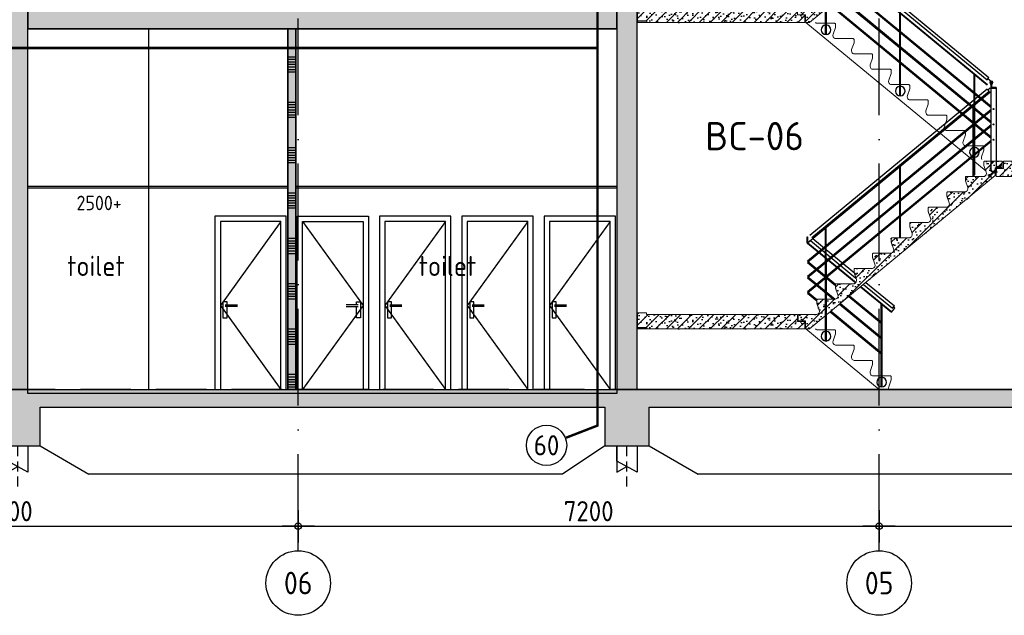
# Model space of a CAD drawing. Header units: millimetres. Extents: x -14070 to 121216, y 14949 to 85047.
# Tile 16 of 33: x 62248 to 74452, y 16840 to 24225. Entities that reach past the tile are written whole.
import ezdxf
from ezdxf.enums import TextEntityAlignment as Align

# ---------------------------------------------------------------- set-up
doc = ezdxf.new("R2010")
doc.units = ezdxf.units.MM
doc.header["$LTSCALE"] = 100
for name, pattern in [('ACAD_ISO10W100', [18, 12, -3, 0, -3]), ('CONTINOUS', [0]), ('gevels$0$ACAD_ISO10W100', [18, 12, -3, 0, -3]), ('HIDDEN2', [0.1875, 0.125, -0.0625])]:
    doc.linetypes.add(name, pattern=pattern)
doc.layers.get('Defpoints').update_dxf_attribs({"color": 181})
for name, color, linetype in [('A--L$7--_stramien', 1, 'Continuous'), ('A--L20--_bovenbouw', 8, 'Continuous'), ('A--L65--_beveiligingsinstallaties', 1, 'Continuous'), ('A--T$7--_stramien', 7, 'Continuous'), ('AM$1A---_MAATVOERING', 2, 'Continuous'), ('BURO_hoogtelijnen', 8, 'Continuous'), ('BURO_tekst', 7, 'Continuous'), ('Detail_arcering_rood', 1, 'Continuous'), ('Detail_beton', 4, 'Continuous'), ('Detail_prefabbeton', 4, 'Continuous'), ('gevels$0$A--L$7--_stramien', 1, 'Continuous')]:
    doc.layers.add(name, color=color, linetype=linetype)
doc.layers.add('A--L24--_trappen en hellingen', color=1, linetype='Continuous', lineweight=0)
doc.styles.add('BRON maatvoering', font='isocp.shx')
doc.styles.add('BRON standaard', font='isocp.shx')
doc.styles.add('BURO maatvoering', font='isocp.shx')
doc.styles.add('MAAR_logotekst', font='DIN1451Com-Mittelschrift.ttf')
doc.dimstyles.new('BURO maatvoering 1-100', dxfattribs={"dimscale": 100, "dimtxt": 2.5, "dimasz": 1, "dimexe": 125, "dimexo": 0, "dimtad": 1, "dimdec": 0, "dimzin": 12, "dimdsep": 46, "dimtxsty": 'BRON maatvoering', "dimblk": 'BURO_maatvoeringssymbool_01', "dimcen": 2, "dimse1": 1, "dimse2": 1, "dimclrd": 1, "dimclrt": 7, "dimadec": 0, "dimazin": 0, "dimtfac": 1, "dimtdec": 0, "dimtix": 1, "dimtofl": 0, "dimtmove": 0, "dimatfit": 3, "dimldrblk": 'DOT', "dimfxl": 1, "dimtolj": 1, "dimtzin": 0, "dimarcsym": 0})

# ---------------------------------------------------------------- blocks, each defined once
blk = doc.blocks.new('BURO_maatvoeringssymbool_01')
at = {"color": 1}
for p, q in [((0, -2), (0, 2)), ((-2, 0), (2, 0))]:
    blk.add_line(p, q, dxfattribs=at)
blk.add_circle((0, 0), 0.4, dxfattribs=at)
blk = doc.blocks.new('*D148')
at = {"layer": 'AM$1A---_MAATVOERING', "color": 1, "lineweight": -2, "transparency": 16777216}
blk.add_line((58600, 17944), (65600, 17944), dxfattribs=at)
at = {"layer": 'Defpoints', "color": 0, "transparency": 16777216}
for p in [(58500, 19140), (65700, 19140), (65700, 17944)]:
    blk.add_point(p, dxfattribs=at)
at = {"layer": 'AM$1A---_MAATVOERING', "color": 1, "lineweight": -2, "transparency": 16777216, "xscale": 100, "yscale": 100, "zscale": 100, "rotation": 180}
blk.add_blockref('BURO_maatvoeringssymbool_01', (58500, 17944), dxfattribs=at)
at = {"layer": 'AM$1A---_MAATVOERING', "color": 1, "lineweight": -2, "transparency": 16777216, "xscale": 100, "yscale": 100, "zscale": 100}
blk.add_blockref('BURO_maatvoeringssymbool_01', (65700, 17944), dxfattribs=at)
at = {"layer": 'AM$1A---_MAATVOERING', "color": 7, "transparency": 16777216, "insert": (62100, 18131), "char_height": 250, "attachment_point": 5, "style": 'BRON maatvoering'}
blk.add_mtext('\\A1;7200', dxfattribs=at)
blk = doc.blocks.new('_Dot')
at = {"color": 0, "linetype": 'ByBlock', "lineweight": -2}
blk.add_line((-0.5, 0), (-1, 0), dxfattribs=at)
at = {"color": 0, "linetype": 'ByBlock', "const_width": 0.5}
blk.add_lwpolyline([(-0.25, 0, 1), (0.25, 0, 1)], format="xyb", close=True, dxfattribs=at)
blk = doc.blocks.new('*D149')
at = {"layer": 'AM$1A---_MAATVOERING', "color": 1, "lineweight": -2, "transparency": 16777216}
blk.add_line((65800, 17944), (72800, 17944), dxfattribs=at)
at = {"layer": 'Defpoints', "color": 0, "transparency": 16777216}
for p in [(65700, 19140), (72900, 19140), (72900, 17944)]:
    blk.add_point(p, dxfattribs=at)
at = {"layer": 'AM$1A---_MAATVOERING', "color": 1, "lineweight": -2, "transparency": 16777216, "xscale": 100, "yscale": 100, "zscale": 100, "rotation": 180}
blk.add_blockref('BURO_maatvoeringssymbool_01', (65700, 17944), dxfattribs=at)
at = {"layer": 'AM$1A---_MAATVOERING', "color": 1, "lineweight": -2, "transparency": 16777216, "xscale": 100, "yscale": 100, "zscale": 100}
blk.add_blockref('BURO_maatvoeringssymbool_01', (72900, 17944), dxfattribs=at)
at = {"layer": 'AM$1A---_MAATVOERING', "color": 7, "transparency": 16777216, "insert": (69300, 18131), "char_height": 250, "attachment_point": 5, "style": 'BRON maatvoering'}
blk.add_mtext('\\A1;7200', dxfattribs=at)
blk = doc.blocks.new('*D150')
at = {"layer": 'AM$1A---_MAATVOERING', "color": 1, "lineweight": -2, "transparency": 16777216}
blk.add_line((73000, 17944), (80000, 17944), dxfattribs=at)
at = {"layer": 'Defpoints', "color": 0, "transparency": 16777216}
for p in [(72900, 19140), (80100, 19140), (80100, 17944)]:
    blk.add_point(p, dxfattribs=at)
at = {"layer": 'AM$1A---_MAATVOERING', "color": 1, "lineweight": -2, "transparency": 16777216, "xscale": 100, "yscale": 100, "zscale": 100, "rotation": 180}
blk.add_blockref('BURO_maatvoeringssymbool_01', (72900, 17944), dxfattribs=at)
at = {"layer": 'AM$1A---_MAATVOERING', "color": 1, "lineweight": -2, "transparency": 16777216, "xscale": 100, "yscale": 100, "zscale": 100}
blk.add_blockref('BURO_maatvoeringssymbool_01', (80100, 17944), dxfattribs=at)
at = {"layer": 'AM$1A---_MAATVOERING', "color": 7, "transparency": 16777216, "insert": (76500, 18131), "char_height": 250, "attachment_point": 5, "style": 'BRON maatvoering'}
blk.add_mtext('\\A1;7200', dxfattribs=at)
blk = doc.blocks.new('paal')
at = {"color": 1}
for points in [[(1707, -22488), (1707, -22814), (1957, -22677), (1957, -22488)], [(1957, -22488), (1957, -22814), (1832, -22745)]]:
    blk.add_lwpolyline(points, dxfattribs=at)
at = {"layer": 'BURO_hoogtelijnen', "linetype": 'HIDDEN2', "ltscale": 10}
blk.add_line((1832, -22992), (1832, -22444), dxfattribs=at)
blk = doc.blocks.new('trap1111')
at = {"layer": 'Detail_arcering_rood', "ltscale": 2}
h = blk.add_hatch(dxfattribs=at)
h.set_pattern_fill('PREFB', color=256, scale=5, style=0)
h.set_pattern_definition([(45, (5030.36, -2976.86), (-67.88225, 67.88225), []), (17, (5030.36, -2976.86), (25.78746, 79.8276), [0, -81.6, -46.2, 0, -67.2]), (48, (5030.36, -2976.86), (-18.41558, 81.17183), [0, -80.8, 0, -82.4, 0, -66.4]), (71, (5030.36, -2976.86), (-47.91158, 67.26307), [0, -80, 0, -480, -65.8])])
edge = h.paths.add_edge_path()
edge.add_arc((-1932, 6202), 10, 180, 197.8079, ccw=False)
edge.add_line((-1942, 6202), (-1942, 6240))
edge.add_arc((-1932, 6240), 10, 450, 540, ccw=False)
edge.add_line((-1932, 6250), (-1712, 6250))
edge.add_arc((-1721, 6290), 41.3, 283.1743, 378.6572)
edge.add_line((-1682, 6303), (-1711, 6389))
edge.add_arc((-1702, 6392), 10, 180, 197.8079, ccw=False)
edge.add_line((-1712, 6392), (-1712, 6430))
edge.add_arc((-1702, 6430), 10, 450, 540, ccw=False)
edge.add_line((-1702, 6440), (-1482, 6440))
edge.add_arc((-1491, 6480), 41.3, 283.1743, 378.6572)
edge.add_line((-1452, 6493), (-1481, 6579))
edge.add_arc((-1472, 6582), 10, 180, 197.8079, ccw=False)
edge.add_line((-1482, 6582), (-1482, 6620))
edge.add_arc((-1472, 6620), 10, 450, 540, ccw=False)
edge.add_line((-1472, 6630), (-1254, 6630))
edge.add_line((-1254, 6630), (-1254, 6550))
edge.add_line((-1254, 6550), (-1342, 6550))
edge.add_line((-1342, 6550), (-1342, 6452))
edge.add_line((-1342, 6452), (-3642, 4552))
edge.add_line((-3642, 4552), (-3692, 4552))
edge.add_line((-3692, 4552), (-3692, 4650))
edge.add_line((-3692, 4650), (-3782, 4650))
edge.add_line((-3782, 4650), (-3782, 4730))
edge.add_line((-3782, 4730), (-3552, 4730))
edge.add_arc((-3561, 4770), 41.3, 283.1743, 378.6572)
edge.add_line((-3522, 4783), (-3551, 4869))
edge.add_arc((-3542, 4872), 10, 180, 197.8079, ccw=False)
edge.add_line((-3552, 4872), (-3552, 4910))
edge.add_arc((-3542, 4910), 10, 450, 540, ccw=False)
edge.add_line((-3542, 4920), (-3322, 4920))
edge.add_arc((-3331, 4960), 41.3, 283.1743, 378.6572)
edge.add_line((-3292, 4973), (-3321, 5059))
edge.add_arc((-3312, 5062), 10, 180, 197.8079, ccw=False)
edge.add_line((-3322, 5062), (-3322, 5100))
edge.add_arc((-3312, 5100), 10, 450, 540, ccw=False)
edge.add_line((-3312, 5110), (-3092, 5110))
edge.add_arc((-3101, 5150), 41.3, 283.1743, 378.6572)
edge.add_line((-3062, 5163), (-3091, 5249))
edge.add_arc((-3082, 5252), 10, 180, 197.8079, ccw=False)
edge.add_line((-3092, 5252), (-3092, 5290))
edge.add_arc((-3082, 5290), 10, 450, 540, ccw=False)
edge.add_line((-3082, 5300), (-2862, 5300))
edge.add_arc((-2871, 5340), 41.3, 283.1743, 378.6572)
edge.add_line((-2832, 5353), (-2861, 5439))
edge.add_arc((-2852, 5442), 10, 180, 197.8079, ccw=False)
edge.add_line((-2862, 5442), (-2862, 5480))
edge.add_arc((-2852, 5480), 10, 450, 540, ccw=False)
edge.add_line((-2852, 5490), (-2632, 5490))
edge.add_arc((-2641, 5530), 41.3, 283.1743, 378.6572)
edge.add_line((-2602, 5543), (-2631, 5629))
edge.add_arc((-2622, 5632), 10, 180, 197.8079, ccw=False)
edge.add_line((-2632, 5632), (-2632, 5670))
edge.add_arc((-2622, 5670), 10, 450, 540, ccw=False)
edge.add_line((-2622, 5680), (-2402, 5680))
edge.add_arc((-2411, 5720), 41.3, 283.1743, 378.6572)
edge.add_line((-2372, 5733), (-2401, 5819))
edge.add_arc((-2392, 5822), 10, 180, 197.8079, ccw=False)
edge.add_line((-2402, 5822), (-2402, 5860))
edge.add_arc((-2392, 5860), 10, 450, 540, ccw=False)
edge.add_line((-2392, 5870), (-2172, 5870))
edge.add_arc((-2181, 5910), 41.3, 283.1743, 378.6572)
edge.add_line((-2142, 5923), (-2171, 6009))
edge.add_arc((-2162, 6012), 10, 180, 197.8079, ccw=False)
edge.add_line((-2172, 6012), (-2172, 6050))
edge.add_arc((-2162, 6050), 10, 450, 540, ccw=False)
edge.add_line((-2162, 6060), (-1942, 6060))
edge.add_arc((-1951, 6100), 41.3, 283.1743, 378.6572)
edge.add_line((-1912, 6113), (-1941, 6199))
h = blk.add_hatch(dxfattribs=at)
h.set_pattern_fill('PREFB', color=256, scale=5, style=0)
h.set_pattern_definition([(45, (5030.36, -6966.86), (-67.88225, 67.88225), []), (17, (5030.36, -6966.86), (25.78746, 79.8276), [0, -81.6, -46.2, 0, -67.2]), (48, (5030.36, -6966.86), (-18.41558, 81.17183), [0, -80.8, 0, -82.4, 0, -66.4]), (71, (5030.36, -6966.86), (-47.91158, 67.26307), [0, -80, 0, -480, -65.8])])
h.paths.add_polyline_path([(-3792, 4730), (-5665, 4730), (-5665, 4750), (-5775, 4750), (-5775, 4570), (-5659, 4570), (-5659, 4550), (-3702, 4550), (-3702, 4644), (-3792, 4644)])
h = blk.add_hatch(dxfattribs=at)
h.set_pattern_fill('PREFB', color=256, scale=5, style=0)
h.set_pattern_definition([(45, (5030.36, -6776.86), (-67.88225, 67.88225), []), (17, (5030.36, -6776.86), (25.78746, 79.8276), [0, -81.6, -46.2, 0, -67.2]), (48, (5030.36, -6776.86), (-18.41558, 81.17183), [0, -80.8, 0, -82.4, 0, -66.4]), (71, (5030.36, -6776.86), (-47.91158, 67.26307), [0, -80, 0, -480, -65.8])])
edge = h.paths.add_edge_path()
edge.add_arc((-1932, 2402), 10, 180, 197.8079, ccw=False)
edge.add_line((-1942, 2402), (-1942, 2440))
edge.add_arc((-1932, 2440), 10, 450, 540, ccw=False)
edge.add_line((-1932, 2450), (-1712, 2450))
edge.add_arc((-1721, 2490), 41.3, 283.1743, 378.6572)
edge.add_line((-1682, 2503), (-1711, 2589))
edge.add_arc((-1702, 2592), 10, 180, 197.8079, ccw=False)
edge.add_line((-1712, 2592), (-1712, 2630))
edge.add_arc((-1702, 2630), 10, 450, 540, ccw=False)
edge.add_line((-1702, 2640), (-1482, 2640))
edge.add_arc((-1491, 2680), 41.3, 283.1743, 378.6572)
edge.add_line((-1452, 2693), (-1481, 2779))
edge.add_arc((-1472, 2782), 10, 180, 197.8079, ccw=False)
edge.add_line((-1482, 2782), (-1482, 2820))
edge.add_arc((-1472, 2820), 10, 450, 540, ccw=False)
edge.add_line((-1472, 2830), (-1254, 2830))
edge.add_line((-1254, 2830), (-1254, 2750))
edge.add_line((-1254, 2750), (-1342, 2750))
edge.add_line((-1342, 2750), (-1342, 2652))
edge.add_line((-1342, 2652), (-3642, 752))
edge.add_line((-3642, 752), (-3692, 752))
edge.add_line((-3692, 752), (-3692, 850))
edge.add_line((-3692, 850), (-3782, 850))
edge.add_line((-3782, 850), (-3782, 930))
edge.add_line((-3782, 930), (-3552, 930))
edge.add_arc((-3561, 970), 41.3, 283.1743, 378.6572)
edge.add_line((-3522, 983), (-3551, 1069))
edge.add_arc((-3542, 1072), 10, 180, 197.8079, ccw=False)
edge.add_line((-3552, 1072), (-3552, 1110))
edge.add_arc((-3542, 1110), 10, 450, 540, ccw=False)
edge.add_line((-3542, 1120), (-3322, 1120))
edge.add_arc((-3331, 1160), 41.3, 283.1743, 378.6572)
edge.add_line((-3292, 1173), (-3321, 1259))
edge.add_arc((-3312, 1262), 10, 180, 197.8079, ccw=False)
edge.add_line((-3322, 1262), (-3322, 1300))
edge.add_arc((-3312, 1300), 10, 450, 540, ccw=False)
edge.add_line((-3312, 1310), (-3092, 1310))
edge.add_arc((-3101, 1350), 41.3, 283.1743, 378.6572)
edge.add_line((-3062, 1363), (-3091, 1449))
edge.add_arc((-3082, 1452), 10, 180, 197.8079, ccw=False)
edge.add_line((-3092, 1452), (-3092, 1490))
edge.add_arc((-3082, 1490), 10, 450, 540, ccw=False)
edge.add_line((-3082, 1500), (-2862, 1500))
edge.add_arc((-2871, 1540), 41.3, 283.1743, 378.6572)
edge.add_line((-2832, 1553), (-2861, 1639))
edge.add_arc((-2852, 1642), 10, 180, 197.8079, ccw=False)
edge.add_line((-2862, 1642), (-2862, 1680))
edge.add_arc((-2852, 1680), 10, 450, 540, ccw=False)
edge.add_line((-2852, 1690), (-2632, 1690))
edge.add_arc((-2641, 1730), 41.3, 283.1743, 378.6572)
edge.add_line((-2602, 1743), (-2631, 1829))
edge.add_arc((-2622, 1832), 10, 180, 197.8079, ccw=False)
edge.add_line((-2632, 1832), (-2632, 1870))
edge.add_arc((-2622, 1870), 10, 450, 540, ccw=False)
edge.add_line((-2622, 1880), (-2402, 1880))
edge.add_arc((-2411, 1920), 41.3, 283.1743, 378.6572)
edge.add_line((-2372, 1933), (-2401, 2019))
edge.add_arc((-2392, 2022), 10, 180, 197.8079, ccw=False)
edge.add_line((-2402, 2022), (-2402, 2060))
edge.add_arc((-2392, 2060), 10, 450, 540, ccw=False)
edge.add_line((-2392, 2070), (-2172, 2070))
edge.add_arc((-2181, 2110), 41.3, 283.1743, 378.6572)
edge.add_line((-2142, 2123), (-2171, 2209))
edge.add_arc((-2162, 2212), 10, 180, 197.8079, ccw=False)
edge.add_line((-2172, 2212), (-2172, 2250))
edge.add_arc((-2162, 2250), 10, 450, 540, ccw=False)
edge.add_line((-2162, 2260), (-1942, 2260))
edge.add_arc((-1951, 2300), 41.3, 283.1743, 378.6572)
edge.add_line((-1912, 2313), (-1941, 2399))
h = blk.add_hatch(dxfattribs=at)
h.set_pattern_fill('PREFB', color=256, scale=5, style=0)
h.set_pattern_definition([(45, (1081.5, -9351.86), (-67.88225, 67.88225), []), (17, (1081.505, -9351.86), (25.78746, 79.8276), [0, -81.6, -46.2, 0, -67.2]), (48, (1081.505, -9351.86), (-18.41558, 81.17183), [0, -80.8, 0, -82.4, 0, -66.4]), (71, (1081.505, -9351.86), (-47.91158, 67.26307), [0, -80, 0, -480, -65.8])])
h.paths.add_polyline_path([(-1427, 2740), (-1337, 2740), (-1337, 2830), (-227, 2830), (-4, 2830), (-4, 2650), (-4, 2640), (-1427, 2640)])
h.paths.add_polyline_path([(-194, 2852), (-4, 2852), (-4, 2830), (-194, 2830)])
h = blk.add_hatch(dxfattribs=at)
h.set_pattern_fill('PREFB', color=256, scale=5, style=0)
h.set_pattern_definition([(45, (5030.36, -10766.86), (-67.88225, 67.88225), []), (17, (5030.36, -10766.86), (25.78746, 79.8276), [0, -81.6, -46.2, 0, -67.2]), (48, (5030.36, -10766.86), (-18.41558, 81.17183), [0, -80.8, 0, -82.4, 0, -66.4]), (71, (5030.36, -10766.86), (-47.91158, 67.26307), [0, -80, 0, -480, -65.8])])
h.paths.add_polyline_path([(-3792, 930), (-5665, 930), (-5665, 950), (-5775, 950), (-5775, 770), (-5659, 770), (-5659, 750), (-3702, 750), (-3702, 844), (-3792, 844)])
at = {"color": 1}
for p, q in [((-3444, 4401), (-3444, 5432)), ((-3434, 4401), (-3434, 5424)), ((-2944, 5128), (-1419, 3870)), ((-3010, 5073), (-1440, 3777)), ((-3006, 5077), (-1436, 3781)), ((-2974, 5103), (-1443, 3840)), ((-3156, 4953), (-1392, 3498)), ((-3146, 4961), (-1392, 3514)), ((-3386, 4763), (-1392, 3117)), ((-3377, 4771), (-1392, 3133)), ((-3270, 4858), (-1392, 3308)), ((-3261, 4866), (-1392, 3324)), ((-2524, 3641), (-2524, 4672)), ((-2514, 3641), (-2514, 4664)), ((-1604, 2881), (-1604, 3912)), ((-1594, 2881), (-1594, 3904)), ((-1443, 3840), (-1419, 3870)), ((-1392, 3817), (-1434, 3851)), ((-1392, 3695), (-3667, 1816)), ((-1443, 3725), (-3638, 1911)), ((-1418, 3696), (-3614, 1882)), ((-1443, 3725), (-1418, 3696)), ((-1406, 3734), (-1433, 3712)), ((-1606, 2662), (-1606, 3540)), ((-1603, 2659), (-1603, 3545)), ((-1596, 2662), (-1596, 3548)), ((-1392, 3470), (-3667, 1591)), ((-1392, 3454), (-3667, 1576)), ((-1613, 2659), (-1613, 3537)), ((-1613, 2637), (-1613, 3515)), ((-1603, 2637), (-1603, 3523)), ((-1392, 3280), (-3667, 1402)), ((-1392, 3265), (-3667, 1386)), ((-1392, 3089), (-3667, 1210)), ((-1392, 3073), (-3667, 1194)), ((-2526, 1880), (-2526, 2758)), ((-2516, 1880), (-2516, 2766)), ((-3446, 1120), (-3446, 1998)), ((-3436, 1120), (-3436, 2006)), ((-3630, 1846), (-3068, 1381)), ((-3601, 1870), (-3060, 1424)), ((-3667, 1816), (-3070, 1323)), ((-3663, 1819), (-3067, 1327)), ((-3667, 1591), (-3320, 1305)), ((-3444, 601), (-3444, 1632)), ((-3434, 601), (-3434, 1624)), ((-3667, 1576), (-3322, 1291)), ((-3667, 1402), (-3326, 1120)), ((-3667, 1386), (-3345, 1120)), ((-3010, 1273), (-2628, 958)), ((-3006, 1277), (-2624, 962)), ((-2974, 1303), (-2615, 1008)), ((-2944, 1328), (-2591, 1037)), ((-3667, 1210), (-3551, 1114)), ((-3667, 1194), (-3552, 1099)), ((-3156, 1153), (-2754, 822)), ((-3146, 1161), (-2754, 838)), ((-3270, 1058), (-2754, 632)), ((-3261, 1066), (-2754, 648)), ((-2754, 31), (-2754, 1062)), ((-2744, 31), (-2744, 1054)), ((-2628, 958), (-2586, 1008)), ((-2615, 1008), (-2591, 1037)), ((-2586, 1008), (-2603, 1022)), ((-3386, 963), (-2754, 441)), ((-3377, 971), (-2754, 457))]:
    blk.add_line(p, q, dxfattribs=at)
for p, q in [((-1392, 3798), (-1387, 3798)), ((-1332, 3743), (-1332, 3738))]:
    blk.add_line(p, q)
at = {"color": 1, "elevation": 0}
for points in [[(-1392, 3817), (-1387, 3817), (-1387, 3738), (-1392, 3738)], [(-1392, 3738), (-1332, 3738), (-1332, 2702), (-1392, 2702)], [(-3672, 1894), (-3667, 1894), (-3667, 1816), (-3672, 1816)]]:
    blk.add_lwpolyline(points, close=True, dxfattribs=at)
at = {"elevation": 0}
for points in [[(-1332, 3738), (-1392, 3738), (-1392, 3798)], [(-1332, 3743), (-1387, 3743), (-1387, 3798)]]:
    blk.add_lwpolyline(points, dxfattribs=at)
for centre in [(-1362, 3477), (-1362, 3287), (-1362, 3096)]:
    blk.add_circle(centre, 6)
at = {"color": 1}
for centre in [(-3439, 4461), (-2519, 3701), (-1599, 2941), (-3439, 661), (-2749, 91)]:
    blk.add_arc(centre, 60, 94.7802, 85.2198, dxfattribs=at)
blk.add_arc((-1390, 3803), 19, 277.5608, 262.4392)
at = {"layer": 'A--L24--_trappen en hellingen', "color": 3, "linetype": 'CONTINOUS'}
for p, q in [((-5775, 4733), (-5775, 4570)), ((-5659, 4550), (-3702, 4550)), ((-5665, 950), (-5775, 950)), ((-5775, 950), (-5775, 933)), ((-5775, 933), (-5775, 770)), ((-5665, 930), (-5665, 950)), ((-3792, 930), (-5665, 930)), ((-5659, 750), (-3702, 750))]:
    blk.add_line(p, q, dxfattribs=at)
at = {"layer": 'A--L24--_trappen en hellingen', "color": 3, "elevation": 0}
for points in [[(-1342, 6452), (-3642, 4552), (-3692, 4552), (-3692, 4650)], [(-4, 2640), (-1330, 2640), (-1330, 2740), (-1240, 2740), (-1240, 2830), (-194, 2830), (-194, 2852), (-4, 2852), (-4, 2830), (-4, 2630)]]:
    blk.add_lwpolyline(points, dxfattribs=at)
at = {"layer": 'A--L24--_trappen en hellingen', "color": 3, "linetype": 'CONTINOUS', "elevation": 0}
for points in [[(-3692, 4650), (-3692, 4552), (-3642, 4552), (-1342, 6452)], [(-3792, 4730), (-5665, 4730), (-5665, 4750), (-5775, 4750), (-5775, 4570), (-5659, 4570), (-5659, 4550), (-3702, 4550), (-3702, 4644), (-3792, 4644), (-3792, 4730)], [(-3792, 4730), (-3792, 4644), (-3702, 4644), (-3702, 4550)], [(-1254, 2830), (-1254, 2750), (-1342, 2750), (-1342, 2652)], [(-3792, 930), (-5665, 930), (-5665, 950), (-5775, 950), (-5775, 770), (-5659, 770), (-5659, 750), (-3702, 750), (-3702, 844), (-3792, 844), (-3792, 930)], [(-3792, 930), (-3792, 844), (-3702, 844), (-3702, 750)]]:
    blk.add_lwpolyline(points, dxfattribs=at)
at = {"layer": 'A--L24--_trappen en hellingen', "color": 3, "linetype": 'CONTINOUS'}
for points in [[(-5659, 4550), (-5659, 4570), (-5775, 4570)], [(-5659, 750), (-5659, 770), (-5775, 770)]]:
    blk.add_lwpolyline(points, dxfattribs=at)
at = {"layer": 'A--L24--_trappen en hellingen', "color": 1, "elevation": 0}
for points in [[(-1456, 2705), (-3690, 4550)], [(-2782, 0), (-3690, 750)]]:
    blk.add_lwpolyline(points, dxfattribs=at)
for points in [[(-3570, 4550, 0.130868), (-3552, 4540), (-3332, 4540, -0.414214), (-3322, 4530), (-3322, 4492, -0.087489), (-3322, 4488), (-3351, 4404, 0.445105), (-3322, 4350), (-3102, 4350, -0.414214), (-3092, 4340), (-3092, 4302, -0.087489), (-3092, 4298), (-3121, 4214, 0.445105), (-3092, 4160), (-2872, 4160, -0.414214), (-2862, 4150), (-2862, 4112, -0.087489), (-2862, 4108), (-2891, 4024, 0.445105), (-2862, 3970), (-2642, 3970, -0.414214), (-2632, 3960), (-2632, 3922, -0.087489), (-2632, 3918), (-2661, 3834, 0.445105), (-2632, 3780), (-2412, 3780, -0.414214), (-2402, 3770), (-2402, 3732, -0.087489), (-2402, 3728), (-2431, 3644, 0.445105), (-2402, 3590), (-2182, 3590, -0.414214), (-2172, 3580), (-2172, 3542, -0.087489), (-2172, 3538), (-2201, 3454, 0.445105), (-2172, 3400), (-1952, 3400, -0.414214), (-1942, 3390), (-1942, 3352, -0.087489), (-1942, 3348), (-1971, 3264, 0.445105), (-1942, 3210), (-1722, 3210, -0.414214), (-1712, 3200), (-1712, 3162, -0.087489), (-1712, 3158), (-1741, 3074, 0.445105), (-1712, 3020), (-1492, 3020, -0.414214), (-1482, 3010), (-1482, 2972, -0.087489), (-1482, 2968), (-1511, 2884, 0.200249), (-1509, 2852, 0.200249)], [(-3570, 750, 0.130868), (-3552, 740), (-3332, 740, -0.414214), (-3322, 730), (-3322, 692, -0.087489), (-3322, 688), (-3351, 604, 0.445105), (-3322, 550), (-3102, 550, -0.414214), (-3092, 540), (-3092, 502, -0.087489), (-3092, 498), (-3121, 414, 0.445105), (-3092, 360), (-2872, 360, -0.414214), (-2862, 350), (-2862, 312, -0.087489), (-2862, 308), (-2891, 224, 0.445105), (-2862, 170), (-2642, 170, -0.414214), (-2632, 160), (-2632, 122, -0.087489), (-2632, 118), (-2661, 34, 0.214524), (-2658, 0, 0.214524)]]:
    blk.add_lwpolyline(points, format="xyb", dxfattribs=at)
at = {"layer": 'A--L24--_trappen en hellingen', "color": 3, "elevation": 0}
blk.add_lwpolyline([(-1941, 2399, -0.077858), (-1942, 2402), (-1942, 2440, -0.414214), (-1932, 2450), (-1712, 2450, 0.442527), (-1682, 2503), (-1711, 2589, -0.077858), (-1712, 2592), (-1712, 2630, -0.414214), (-1702, 2640), (-1482, 2640, 0.442527), (-1452, 2693), (-1481, 2779, -0.077858), (-1482, 2782), (-1482, 2820, -0.414214), (-1472, 2830), (-1254, 2830), (-1254, 2750), (-1342, 2750), (-1342, 2652), (-3642, 752), (-3692, 752), (-3692, 850), (-3782, 850), (-3782, 930), (-3552, 930, 0.442527), (-3522, 983), (-3551, 1069, -0.077858), (-3552, 1072), (-3552, 1110, -0.414214), (-3542, 1120), (-3322, 1120, 0.442527), (-3292, 1173), (-3321, 1259, -0.077858), (-3322, 1262), (-3322, 1300, -0.414214), (-3312, 1310), (-3092, 1310, 0.442527), (-3062, 1363), (-3091, 1449, -0.077858), (-3092, 1452), (-3092, 1490, -0.414214), (-3082, 1500), (-2862, 1500, 0.442527), (-2832, 1553), (-2861, 1639, -0.077858), (-2862, 1642), (-2862, 1680, -0.414214), (-2852, 1690), (-2632, 1690, 0.442527), (-2602, 1743), (-2631, 1829, -0.077858), (-2632, 1832), (-2632, 1870, -0.414214), (-2622, 1880), (-2402, 1880, 0.442527), (-2372, 1933), (-2401, 2019, -0.077858), (-2402, 2022), (-2402, 2060, -0.414214), (-2392, 2070), (-2172, 2070, 0.442527), (-2142, 2123), (-2171, 2209, -0.077858), (-2172, 2212), (-2172, 2250, -0.414214), (-2162, 2260), (-1942, 2260, 0.442527), (-1912, 2313)], format="xyb", close=True, dxfattribs=at)
at = {"layer": 'A--L24--_trappen en hellingen', "color": 3, "linetype": 'CONTINOUS', "elevation": 0}
blk.add_lwpolyline([(-1254, 2830), (-1472, 2830, 0.414214), (-1482, 2820), (-1482, 2782, 0.087489), (-1481, 2778), (-1452, 2694, -0.445105), (-1482, 2640), (-1702, 2640, 0.414214), (-1712, 2630), (-1712, 2592, 0.087489), (-1711, 2588), (-1682, 2504, -0.445105), (-1712, 2450), (-1932, 2450, 0.414214), (-1942, 2440), (-1942, 2402, 0.087489), (-1941, 2398), (-1912, 2314, -0.445105), (-1942, 2260), (-2162, 2260, 0.414214), (-2172, 2250), (-2172, 2212, 0.087489), (-2171, 2208), (-2142, 2124, -0.445105), (-2172, 2070), (-2392, 2070, 0.414214), (-2402, 2060), (-2402, 2022, 0.087489), (-2401, 2018), (-2372, 1934, -0.445105), (-2402, 1880), (-2622, 1880, 0.414214), (-2632, 1870), (-2632, 1832, 0.087489), (-2631, 1828), (-2602, 1744, -0.445105), (-2632, 1690), (-2852, 1690, 0.414214), (-2862, 1680), (-2862, 1642, 0.087489), (-2861, 1638), (-2832, 1554, -0.445105), (-2862, 1500), (-3082, 1500, 0.414214), (-3092, 1490), (-3092, 1452, 0.087489), (-3091, 1448), (-3062, 1364, -0.445105), (-3092, 1310), (-3312, 1310, 0.414214), (-3322, 1300), (-3322, 1262, 0.087489), (-3321, 1258), (-3292, 1174, -0.445105), (-3322, 1120), (-3542, 1120, 0.414214), (-3552, 1110), (-3552, 1072, 0.087489), (-3551, 1068), (-3522, 984, -0.445105), (-3552, 930), (-3782, 930), (-3782, 850), (-3692, 850), (-3692, 752), (-3642, 752), (-1342, 2652)], format="xyb", dxfattribs=at)
at = {"layer": 'Detail_prefabbeton'}
for points in [[(-5780, 4675), (-5780, 4555), (-5660, 4555)], [(-5780, 875), (-5780, 755), (-5660, 755)]]:
    blk.add_lwpolyline(points, dxfattribs=at)
blk = doc.blocks.new('AL_stramlab_01_P03_BV')
at = {"color": 2, "linetype": 'Continuous', "lineweight": -2}
blk.add_circle((0, 0), 500, dxfattribs=at)
at = {"color": 4, "linetype": 'Continuous', "lineweight": -2, "style": 'BRON standaard'}
blk.add_attdef('LABEL', text='', height=350, dxfattribs=at).set_placement((0, 0), align=Align.MIDDLE_CENTER)
blk = doc.blocks.new('65_brandscheiding_01_P03_BV')
at = {"color": 3, "linetype": 'Continuous', "lineweight": -2}
blk.add_circle((0, 0), 2.5, dxfattribs=at)
at = {"color": 4, "linetype": 'Continuous', "lineweight": -2, "style": 'BURO maatvoering'}
blk.add_attdef('BURO_BRSCH:MIN', text='', height=2.5, dxfattribs=at).set_placement((0, 0), align=Align.MIDDLE_CENTER)

msp = doc.modelspace()

# ---------------------------------------------------------------- hatches: boundary and pattern name
at = {"layer": 'A--L20--_bovenbouw', "linetype": 'Continuous', "lineweight": -3}
msp.add_hatch(color=249, dxfattribs=at).paths.add_polyline_path([(65670, 19640), (65670, 24110), (65570, 24110), (65570, 19640)], flags=0)
h = msp.add_hatch(dxfattribs=at)
h.set_pattern_fill('SWAND', color=1, scale=5, angle=90, style=0)
h.set_pattern_definition([(180, (65670, 19640), (-2e-12, -562.5), []), (180, (65670, 19671.27), (-2e-12, -562.5), []), (180, (65670, 19702.5), (-2e-12, -562.5), []), (180, (65670, 19733.77), (-2e-12, -562.5), []), (180, (65670, 19765), (-2e-12, -562.5), []), (180, (65670, 19796.27), (-2e-12, -562.5), []), (180, (65670, 19827.5), (-2e-12, -562.5), [])])
h.paths.add_polyline_path([(65670, 19640), (65670, 24110), (65570, 24110), (65570, 19640)], flags=0)
at = {"layer": 'Detail_arcering_rood'}
h = msp.add_hatch(dxfattribs=at)
h.set_pattern_fill('PREFB', color=256, scale=2, style=0)
h.set_pattern_definition([(45, (-3850, -2575), (-27.1529, 27.1529), []), (17, (-3850, -2575), (10.314982, 31.931044), [0, -32.64, -18.48, 0, -26.88]), (48, (-3850, -2575), (-7.366232, 32.468733), [0, -32.32, 0, -32.96, 0, -26.56]), (71, (-3850, -2575), (-19.164631, 26.905229), [0, -32, 0, -192, -26.32])])
h.paths.add_polyline_path([(62350, 31540), (62100, 31540), (62100, 19640), (62350, 19640)])
h = msp.add_hatch(dxfattribs=at)
h.set_pattern_fill('PREFB', color=256, scale=2, angle=359.41034, style=0)
h.set_pattern_definition([(44.41034, (20419.973, 1e-07), (-26.872023, 27.430902), []), (16.41034, (20419.973, 1e-07), (10.643048, 31.823198), [0, -32.64, -18.48, 0, -26.88]), (47.41034, (20419.973, 1e-07), (-7.031695, 32.542822), [0, -32.32, 0, -32.96, 0, -26.56]), (70.41034, (20419.973, 1e-07), (-18.886725, 27.101033), [0, -32, 0, -192, -26.32])])
h.paths.add_polyline_path([(69900, 31540), (69650, 31540), (69650, 19640), (69900, 19640)])
h = msp.add_hatch(dxfattribs=at)
h.set_pattern_fill('BETON', color=256, scale=2, style=0)
h.set_pattern_definition([(17, (0, 0), (10.314982, 31.931044), [0, -32.64, -18.48, 0, -26.88]), (48, (0, 0), (-7.366232, 32.468733), [0, -32.32, 0, -32.96, 0, -26.56]), (71, (0, 0), (-19.164631, 26.905229), [0, -32, 0, -19.2, -26.32])])
h.paths.add_polyline_path([(77280, 24390), (77700, 24390), (77700, 24110), (77280, 24110)])
h.paths.add_polyline_path([(69650, 24340), (62350, 24340), (62350, 24110), (69650, 24110)])
h = msp.add_hatch(dxfattribs=at)
h.set_pattern_fill('BETON', color=256, scale=2, style=0)
h.set_pattern_definition([(17, (-290, 0), (10.314982, 31.931044), [0, -32.64, -18.48, 0, -26.88]), (48, (-290, 0), (-7.366232, 32.468733), [0, -32.32, 0, -32.96, 0, -26.56]), (71, (-290, 0), (-19.164631, 26.905229), [0, -32, 0, -19.2, -26.32])])
h.paths.add_polyline_path([(61950, 19420), (61950, 18940), (62500, 18940), (62500, 19420), (69500, 19420), (69500, 18940), (70050, 18940), (70050, 19420), (75780, 19420), (75780, 19640), (69650, 19640), (69650, 19590), (62350, 19590), (62350, 19640), (59575, 19640), (59575, 19590), (57400, 19590), (57400, 19640), (45730, 19640), (45730, 19590), (42430, 19590), (42430, 19420)])
h = msp.add_hatch(color=60, dxfattribs=at)
h.dxf.hatch_style = 1
h.paths.add_polyline_path([(62350, 19640), (69650, 19640), (69650, 19590), (62350, 19590)])

# ---------------------------------------------------------------- linework, layer by layer
for p, q in [((69650, 24110), (62350, 24110)), ((62350, 22160), (65570, 22160)), ((62350, 22140), (65570, 22140)), ((65670, 22160), (69650, 22160)), ((65670, 22140), (69650, 22140)), ((62350, 19640), (69650, 19640))]:
    msp.add_line(p, q)
at = {"color": 1}
msp.add_line((63850, 19640), (63850, 24110), dxfattribs=at)
at = {"color": 8}
for p, q in [((62500, 18940), (63106.2, 18590)), ((69500, 18940), (68977.3, 18590)), ((70050, 18940), (70656.2, 18590)), ((68977.3, 18590), (63106.2, 18590)), ((87026.6, 18590), (70656.2, 18590))]:
    msp.add_line(p, q, dxfattribs=at)
for points in [[(65570, 24110), (65670, 24110), (65670, 19640), (65570, 19640)], [(64668, 19640), (65552, 19640), (65552, 21790), (64668, 21790)], [(66572, 19640), (65688, 19640), (65688, 21790), (66572, 21790)], [(66708, 19640), (67592, 19640), (67592, 21790), (66708, 21790)], [(67728, 19640), (68612, 19640), (68612, 21790), (67728, 21790)], [(68748, 19640), (69632, 19640), (69632, 21790), (68748, 21790)], [(62350, 19640), (69650, 19640), (69650, 19590), (62350, 19590)]]:
    msp.add_lwpolyline(points, close=True)
at = {"color": 1}
for points in [[(65485, 21723), (64735, 21723), (64735, 19640), (65485, 19640)], [(65755, 21723), (66505, 21723), (66505, 19640), (65755, 19640)], [(67525, 21723), (66775, 21723), (66775, 19640), (67525, 19640)], [(68545, 21723), (67795, 21723), (67795, 19640), (68545, 19640)], [(69565, 21723), (68815, 21723), (68815, 19640), (69565, 19640)]]:
    msp.add_lwpolyline(points, close=True, dxfattribs=at)
at = {"color": 8}
for points in [[(65485, 21723), (64735, 20681.5), (65485, 19640)], [(65755, 21723), (66505, 20681.5), (65755, 19640)], [(67525, 21723), (66775, 20681.5), (67525, 19640)], [(68545, 21723), (67795, 20681.5), (68545, 19640)], [(69565, 21723), (68815, 20681.5), (69565, 19640)]]:
    msp.add_lwpolyline(points, dxfattribs=at)
for points in [[(64817.6, 20690.2), (64817.6, 20726.4), (64767.6, 20726.4), (64767.6, 20526.4), (64817.6, 20526.4), (64817.6, 20670.2)], [(64796.5, 20690.2), (64946.5, 20690.2)], [(64946.5, 20670.2), (64796.5, 20670.2)], [(66443.5, 20690.2), (66293.5, 20690.2)], [(66293.5, 20670.2), (66443.5, 20670.2)], [(66422.4, 20690.2), (66422.4, 20726.4), (66472.4, 20726.4), (66472.4, 20526.4), (66422.4, 20526.4), (66422.4, 20670.2)], [(66857.6, 20690.2), (66857.6, 20726.4), (66807.6, 20726.4), (66807.6, 20526.4), (66857.6, 20526.4), (66857.6, 20670.2)], [(66836.5, 20690.2), (66986.5, 20690.2)], [(66986.5, 20670.2), (66836.5, 20670.2)], [(67877.6, 20690.2), (67877.6, 20726.4), (67827.6, 20726.4), (67827.6, 20526.4), (67877.6, 20526.4), (67877.6, 20670.2)], [(67856.5, 20690.2), (68006.5, 20690.2)], [(68006.5, 20670.2), (67856.5, 20670.2)], [(68897.6, 20690.2), (68897.6, 20726.4), (68847.6, 20726.4), (68847.6, 20526.4), (68897.6, 20526.4), (68897.6, 20670.2)], [(68876.5, 20690.2), (69026.5, 20690.2)], [(69026.5, 20670.2), (68876.5, 20670.2)]]:
    msp.add_lwpolyline(points)
at = {"layer": 'A--L$7--_stramien', "color": 1, "linetype": 'ACAD_ISO10W100', "lineweight": -3}
for p, q in [((65700, 17640), (65700, 20640)), ((72900, 17640), (72900, 20640))]:
    msp.add_line(p, q, dxfattribs=at)
at = {"layer": 'A--L20--_bovenbouw', "color": 2, "linetype": 'Continuous', "lineweight": -3}
for p, q in [((65670, 24110), (65570, 24110)), ((65570, 24110), (65570, 19640)), ((65670, 19640), (65670, 24110)), ((65570, 19640), (65670, 19640))]:
    msp.add_line(p, q, dxfattribs=at)
at = {"layer": 'A--L65--_beveiligingsinstallaties', "color": 1, "linetype": 'ACAD_ISO10W100', "ltscale": 0.3, "true_color": 0xf50004, "const_width": 30}
for points in [[(69020.2, 19041.8), (69411, 19193.2), (69411, 33552.5)], [(69411, 23873.9), (42533, 23873.9)]]:
    msp.add_lwpolyline(points, dxfattribs=at)
at = {"layer": 'BURO_hoogtelijnen', "linetype": 'HIDDEN2', "ltscale": 50}
msp.add_line((103000, 19640), (-5891.8, 19640), dxfattribs=at)
at = {"layer": 'Defpoints'}
msp.add_line((-5891.8, 19640), (103000, 19640), dxfattribs=at)
msp.add_line((-5891.8, 19640), (103000, 19640), dxfattribs=at)
at = {"layer": 'Detail_beton'}
for points in [[(62100, 23800), (62100, 19640), (62350, 19640), (62350, 31540), (62100, 31540), (62100, 27850)], [(42430, 19590), (42430, 19420), (61950, 19420), (61950, 18940), (62500, 18940), (62500, 19420), (69500, 19420), (69500, 18940), (70050, 18940), (70050, 19420), (75780, 19420), (75780, 19640), (69650, 19640), (69650, 19590), (62350, 19590), (62350, 19640), (59575, 19640), (59575, 19590), (57400, 19590), (57400, 19640), (45730, 19640)]]:
    msp.add_lwpolyline(points, dxfattribs=at)
at = {"layer": 'Detail_beton', "elevation": 0}
msp.add_lwpolyline([(69900, 31540), (69650, 31540), (69650, 19640), (69900, 19640)], close=True, dxfattribs=at)
at = {"layer": 'Detail_beton'}
msp.add_lwpolyline([(69650, 24340), (62350, 24340), (62350, 24110), (69650, 24110)], close=True, dxfattribs=at)
at = {"layer": 'gevels$0$A--L$7--_stramien', "color": 1, "linetype": 'gevels$0$ACAD_ISO10W100', "lineweight": -3}
for p, q in [((65700, 17640), (65700, 34880)), ((72900, 17640), (72900, 34880))]:
    msp.add_line(p, q, dxfattribs=at)

# ---------------------------------------------------------------- block references
msp.add_blockref('trap1111', (75680.7, 19640))
at = {"xscale": -1}
for p in [(64057, 41428.2), (71607, 41428.2)]:
    msp.add_blockref('paal', p, dxfattribs=at)
at = {"layer": 'A--L65--_beveiligingsinstallaties', "color": 1, "linetype": 'Continuous', "lineweight": -3, "xscale": 100, "yscale": 100, "zscale": 100}
msp.add_blockref('65_brandscheiding_01_P03_BV', (68778, 18948), dxfattribs=at).add_auto_attribs({'BURO_BRSCH:MIN': '60'})
at = {"layer": 'A--T$7--_stramien', "color": 7, "linetype": 'Continuous', "lineweight": -3, "xscale": 0.8, "yscale": 0.8, "zscale": 0.8}
for p, values in [((65700, 17240), {'LABEL': '06'}), ((72900, 17240), {'LABEL': '05'})]:
    msp.add_blockref('AL_stramlab_01_P03_BV', p, dxfattribs=at).add_auto_attribs(values)

# ---------------------------------------------------------------- texts
at = {"layer": 'BURO_tekst', "color": 1, "linetype": 'ACAD_ISO10W100', "ltscale": 0.3, "true_color": 0xf50004, "style": 'MAAR_logotekst'}
msp.add_text('BC-06', height=350, dxfattribs=at).set_placement((70744.9, 22606.5))
at = {"layer": 'BURO_tekst', "color": 1, "style": 'BRON standaard'}
msp.add_text('2500+', height=180, dxfattribs=at).set_placement((62952.6, 21862.2))
at = {"layer": 'BURO_tekst', "color": 2, "style": 'BRON standaard'}
for p in [(62836.6, 21047), (67193.3, 21047)]:
    msp.add_text('toilet', height=250, dxfattribs=at).set_placement(p)

# ---------------------------------------------------------------- dimensions: what is measured, and where the dimension line sits
at = {"layer": 'AM$1A---_MAATVOERING'}
for base, p1, p2, picture, middle in [((65700, 17943.6), (58500, 19140), (65700, 19140), '*D148', (62100, 18131.2)), ((72900, 17943.6), (65700, 19140), (72900, 19140), '*D149', (69300, 18131.2)), ((80100, 17943.6), (72900, 19140), (80100, 19140), '*D150', (76500, 18131.2))]:
    dim = msp.add_linear_dim(base=base, p1=p1, p2=p2, dimstyle='BURO maatvoering 1-100', override={"dimtmove": 1}, dxfattribs=at)
    dim.commit()
    dim.dimension.update_dxf_attribs({"geometry": picture, "text_midpoint": middle})

doc.saveas('drawing.dxf')
